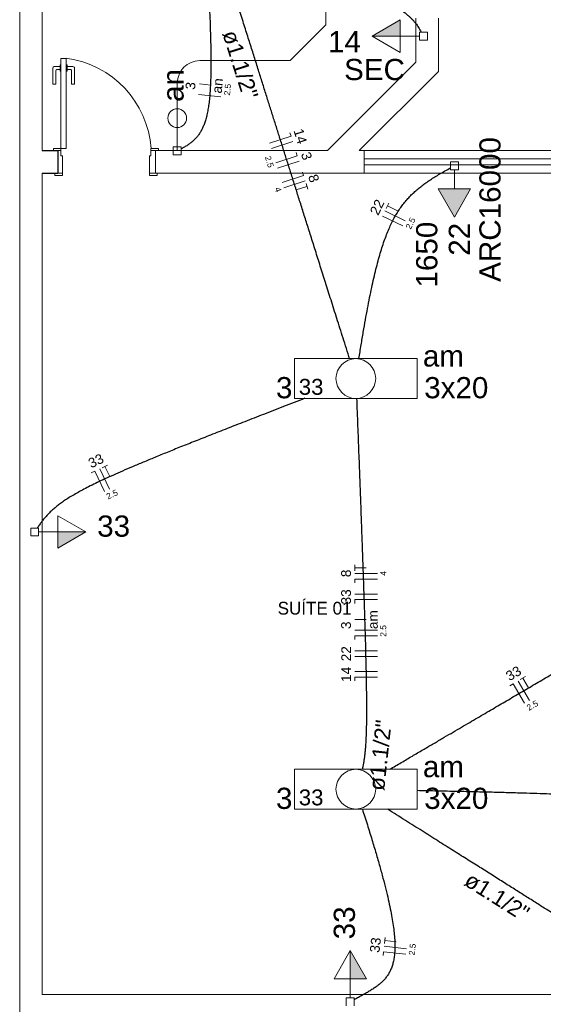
# Model space of a CAD drawing. Header units: millimetres. Extents: x 26 to 1362, y 24 to 358.
# Tile 243 of 256: x 1284.72 to 1288.21, y 263.45 to 270.01. Entities that reach past the tile are written whole.
import ezdxf

# ---------------------------------------------------------------- set-up
doc = ezdxf.new("R2010")
doc.units = ezdxf.units.MM
doc.linetypes.add('DOT2', pattern=[3.175, 0, -3.175])
doc.layers.add('ARQ-ALVENARIA', color=4, linetype='Continuous')
for name, color, linetype, lineweight in [('EL-Condutos', 4, 'Continuous', 30), ('EL-Fios', 9, 'Continuous', 20), ('EL-Textos condutos', 7, 'Continuous', 20), ('EL-Textos fios', 7, 'Continuous', 20), ('EL-Textos pontos', 5, 'Continuous', 20), ('MB ALVENARIA', 7, 'Continuous', 20), ('MB ESQUADRIA', 7, 'Continuous', 20), ('MB MOBILIÁRIO', 8, 'Continuous', 5), ('MB TEXTO 0', 7, 'Continuous', 20), ('P-SIMBOL', 5, 'Continuous', 20)]:
    doc.layers.add(name, color=color, linetype=linetype, lineweight=lineweight)
doc.styles.add('arial', font='arial.ttf')
doc.styles.add('AvantGardeBkBT', font='txt')

msp = doc.modelspace()

# ---------------------------------------------------------------- hatches: boundary and pattern name
at = {"layer": 'P-SIMBOL', "linetype": 'Continuous'}
for points in [[(1287.2555, 269.8989), (1287.068, 269.8989), (1287.2555, 270.0072)], [(1287.5085, 268.8805), (1287.6168, 268.693), (1287.725, 268.8805)], [(1284.9726, 266.5939), (1285.1601, 266.5939), (1284.9726, 266.4856)], [(1286.9226, 263.616), (1286.9226, 263.8035), (1287.0308, 263.616)]]:
    msp.add_hatch(color=256, dxfattribs=at).paths.add_polyline_path(points)

# ---------------------------------------------------------------- linework, layer by layer
at = {"layer": 'ARQ-ALVENARIA'}
for points in [[(1284.868, 269.1355), (1284.9735, 269.1355)], [(1284.873, 269.1355), (1284.9735, 269.1355), (1284.9735, 268.985)], [(1284.868, 268.985), (1284.9735, 268.985)]]:
    msp.add_lwpolyline(points, dxfattribs=at)
at = {"layer": 'EL-Condutos', "linetype": 'DOT2', "ltscale": 0.05}
msp.add_spline([(1285.0543, 244.8112), (1285.4741, 246.78), (1285.867, 248.6223), (1286.2347, 250.3469), (1286.5793, 251.963), (1286.9027, 253.4796), (1287.2069, 254.9057), (1287.4936, 256.2505), (1287.7649, 257.5229), (1288.0228, 258.7319), (1288.269, 259.8867), (1288.5056, 260.9963), (1288.7345, 262.0696), (1288.9576, 263.1159), (1289.1768, 264.144), (1289.3942, 265.1631), (1289.6115, 266.1822), (1289.8307, 267.2104), (1290.0538, 268.2566), (1290.2827, 269.33), (1290.5193, 270.4396), (1290.7656, 271.5944), (1291.0234, 272.8034), (1291.2947, 274.0758), (1291.5815, 275.4205), (1291.8856, 276.8467), (1292.209, 278.3633), (1292.5536, 279.9794), (1292.9214, 281.704), (1293.3142, 283.5462), (1293.734, 285.5151)], degree=3, dxfattribs=at)
at = {"layer": 'EL-Condutos', "linetype": 'Continuous'}
for points in [[(1285.9499, 270.7041), (1285.9573, 270.5794), (1285.9642, 270.462), (1285.9703, 270.3516), (1285.9758, 270.248), (1285.9806, 270.1509), (1285.9846, 270.0601), (1285.9879, 269.9754), (1285.9904, 269.8966), (1285.9921, 269.8233), (1285.993, 269.7553), (1285.993, 269.6925), (1285.9921, 269.6345), (1285.9903, 269.5811), (1285.9875, 269.5321), (1285.9838, 269.4873), (1285.9791, 269.4463), (1285.9734, 269.409), (1285.9667, 269.3752), (1285.9588, 269.3445), (1285.9499, 269.3167), (1285.9399, 269.2916), (1285.9287, 269.269), (1285.9164, 269.2487), (1285.9029, 269.2302), (1285.8881, 269.2136), (1285.8722, 269.1984), (1285.8549, 269.1844), (1285.8364, 269.1715), (1285.8165, 269.1594), (1285.7953, 269.1478)], [(1286.9183, 267.7471), (1286.8742, 267.8866), (1286.8328, 268.0175), (1286.7939, 268.1407), (1286.7573, 268.2566), (1286.7227, 268.3659), (1286.6901, 268.4691), (1286.6592, 268.5669), (1286.6298, 268.6599), (1286.6017, 268.7487), (1286.5748, 268.8339), (1286.5488, 268.916), (1286.5236, 268.9958), (1286.499, 269.0737), (1286.4747, 269.1504), (1286.4507, 269.2266), (1286.4266, 269.3027), (1286.4023, 269.3794), (1286.3777, 269.4573), (1286.3525, 269.5371), (1286.3265, 269.6192), (1286.2996, 269.7044), (1286.2716, 269.7932), (1286.2422, 269.8862), (1286.2112, 269.984), (1286.1786, 270.0873), (1286.1441, 270.1965), (1286.1074, 270.3125), (1286.0685, 270.4356), (1286.0271, 270.5666), (1285.983, 270.706)], [(1286.1718, 270.7044), (1286.2719, 270.6473), (1286.366, 270.5937), (1286.4544, 270.5436), (1286.5372, 270.4968), (1286.6146, 270.4531), (1286.6868, 270.4124), (1286.7541, 270.3745), (1286.8165, 270.3392), (1286.8745, 270.3065), (1286.9281, 270.2762), (1286.9775, 270.248), (1287.0229, 270.2219), (1287.0646, 270.1977), (1287.1028, 270.1752), (1287.1376, 270.1543), (1287.1693, 270.1349), (1287.198, 270.1167), (1287.224, 270.0996), (1287.2475, 270.0835), (1287.2686, 270.0682), (1287.2876, 270.0536), (1287.3046, 270.0394), (1287.32, 270.0256), (1287.3338, 270.012), (1287.3463, 269.9984), (1287.3577, 269.9847), (1287.3681, 269.9707), (1287.3779, 269.9563), (1287.3872, 269.9413), (1287.3961, 269.9256)], [(1286.9802, 267.7491), (1286.9949, 267.8405), (1287.0094, 267.9266), (1287.0236, 268.0078), (1287.0376, 268.0841), (1287.0516, 268.1558), (1287.0655, 268.2231), (1287.0795, 268.2861), (1287.0936, 268.3451), (1287.1079, 268.4002), (1287.1225, 268.4517), (1287.1375, 268.4998), (1287.1529, 268.5446), (1287.1688, 268.5863), (1287.1853, 268.6252), (1287.2025, 268.6615), (1287.2204, 268.6952), (1287.2391, 268.7268), (1287.2587, 268.7562), (1287.2792, 268.7838), (1287.3008, 268.8097), (1287.3235, 268.8342), (1287.3474, 268.8573), (1287.3725, 268.8794), (1287.399, 268.9006), (1287.4268, 268.9212), (1287.4562, 268.9412), (1287.4871, 268.9609), (1287.5197, 268.9806), (1287.5539, 269.0003), (1287.59, 269.0204)], [(1286.6196, 267.4848), (1286.4779, 267.4298), (1286.3444, 267.3779), (1286.2189, 267.329), (1286.1012, 267.283), (1285.9909, 267.2396), (1285.8877, 267.1988), (1285.7914, 267.1605), (1285.7018, 267.1244), (1285.6184, 267.0905), (1285.5411, 267.0585), (1285.4696, 267.0284), (1285.4036, 267.0001), (1285.3428, 266.9732), (1285.2869, 266.9479), (1285.2356, 266.9238), (1285.1887, 266.9008), (1285.1459, 266.8789), (1285.107, 266.8578), (1285.0715, 266.8374), (1285.0393, 266.8176), (1285.0101, 266.7983), (1284.9836, 266.7792), (1284.9595, 266.7603), (1284.9375, 266.7414), (1284.9174, 266.7223), (1284.8989, 266.703), (1284.8817, 266.6833), (1284.8655, 266.663), (1284.85, 266.642), (1284.835, 266.6202)], [(1286.9645, 267.4865), (1286.9715, 267.3007), (1286.9782, 267.1249), (1286.9845, 266.9588), (1286.9903, 266.8021), (1286.9958, 266.6544), (1287.0008, 266.5155), (1287.0055, 266.3851), (1287.0097, 266.2628), (1287.0136, 266.1484), (1287.0171, 266.0414), (1287.0201, 265.9418), (1287.0228, 265.849), (1287.025, 265.7629), (1287.0269, 265.683), (1287.0284, 265.6092), (1287.0294, 265.541), (1287.0301, 265.4782), (1287.0304, 265.4205), (1287.0302, 265.3676), (1287.0297, 265.3191), (1287.0287, 265.2748), (1287.0274, 265.2344), (1287.0257, 265.1974), (1287.0235, 265.1637), (1287.021, 265.1329), (1287.0181, 265.1048), (1287.0147, 265.0789), (1287.011, 265.0551), (1287.0069, 265.0329), (1287.0023, 265.0121)], [(1287.1848, 265.012), (1287.2626, 265.0576), (1287.3362, 265.1007), (1287.4058, 265.1415), (1287.4717, 265.1802), (1287.5343, 265.2169), (1287.594, 265.2518), (1287.6509, 265.2852), (1287.7054, 265.3171), (1287.7578, 265.3479), (1287.8085, 265.3776), (1287.8577, 265.4064), (1287.9058, 265.4346), (1287.9531, 265.4623), (1287.9998, 265.4897), (1288.0464, 265.517), (1288.093, 265.5444), (1288.1401, 265.5719), (1288.1879, 265.6), (1288.2367, 265.6286), (1288.2869, 265.658), (1288.3388, 265.6884), (1288.3926, 265.72), (1288.4487, 265.7529), (1288.5075, 265.7873), (1288.5691, 265.8235), (1288.634, 265.8615), (1288.7025, 265.9016), (1288.7747, 265.944), (1288.8512, 265.9888), (1288.9321, 266.0363)], [(1287.3664, 264.8721), (1287.5045, 264.8693), (1287.6341, 264.8665), (1287.7557, 264.8638), (1287.8693, 264.861), (1287.9755, 264.8582), (1288.0743, 264.8553), (1288.1662, 264.8523), (1288.2514, 264.8492), (1288.3302, 264.8459), (1288.4029, 264.8424), (1288.4699, 264.8386), (1288.5313, 264.8346), (1288.5875, 264.8303), (1288.6388, 264.8256), (1288.6854, 264.8206), (1288.7277, 264.8153), (1288.766, 264.8094), (1288.8005, 264.8032), (1288.8316, 264.7964), (1288.8595, 264.7892), (1288.8845, 264.7814), (1288.907, 264.773), (1288.9271, 264.764), (1288.9453, 264.7544), (1288.9618, 264.7441), (1288.9769, 264.7331), (1288.9908, 264.7214), (1289.004, 264.7089), (1289.0166, 264.6956), (1289.029, 264.6815)], [(1287.0028, 264.7471), (1287.0363, 264.6419), (1287.0667, 264.5435), (1287.0942, 264.4517), (1287.1188, 264.3661), (1287.1405, 264.2866), (1287.1594, 264.2129), (1287.1757, 264.1447), (1287.1893, 264.0817), (1287.2003, 264.0236), (1287.2088, 263.9703), (1287.2148, 263.9214), (1287.2185, 263.8766), (1287.2198, 263.8357), (1287.2189, 263.7985), (1287.2157, 263.7645), (1287.2105, 263.7337), (1287.2031, 263.7057), (1287.1938, 263.6803), (1287.1825, 263.6571), (1287.1694, 263.6359), (1287.1544, 263.6165), (1287.1377, 263.5986), (1287.1193, 263.5819), (1287.0993, 263.5661), (1287.0778, 263.551), (1287.0547, 263.5363), (1287.0302, 263.5218), (1287.0044, 263.5071), (1286.9772, 263.492), (1286.9488, 263.4763)], [(1289.7541, 263.1175), (1289.6317, 263.1947), (1289.5164, 263.2674), (1289.4079, 263.3359), (1289.3055, 263.4004), (1289.2089, 263.4614), (1289.1174, 263.519), (1289.0306, 263.5738), (1288.9481, 263.6258), (1288.8692, 263.6756), (1288.7934, 263.7233), (1288.7204, 263.7694), (1288.6496, 263.8141), (1288.5804, 263.8577), (1288.5123, 263.9006), (1288.445, 263.9431), (1288.3778, 263.9855), (1288.3103, 264.0281), (1288.2419, 264.0712), (1288.1722, 264.1151), (1288.1006, 264.1603), (1288.0267, 264.2069), (1287.95, 264.2553), (1287.8699, 264.3058), (1287.7859, 264.3588), (1287.6976, 264.4145), (1287.6044, 264.4732), (1287.5058, 264.5354), (1287.4014, 264.6013), (1287.2905, 264.6711), (1287.1729, 264.7454)]]:
    msp.add_spline(points, degree=3, dxfattribs=at)
at = {"layer": 'EL-Fios'}
for p, q in [((1285.9924, 269.5725), (1285.9178, 269.58)), ((1286.0599, 269.4946), (1285.9107, 269.5096)), ((1286.3848, 269.1861), (1286.5278, 269.2313)), ((1286.3961, 269.1503), (1286.5391, 269.1955)), ((1286.5203, 269.2551), (1286.5278, 269.2313)), ((1286.4262, 269.0549), (1286.5693, 269.1002)), ((1286.4375, 269.0192), (1286.5806, 269.0644)), ((1286.5617, 269.124), (1286.5693, 269.1002)), ((1286.4677, 268.9238), (1286.6107, 268.969)), ((1286.479, 268.8881), (1286.622, 268.9333)), ((1286.6032, 268.9929), (1286.6107, 268.969)), ((1286.5618, 268.8749), (1286.6333, 268.8975)), ((1286.6273, 268.9166), (1286.6393, 268.8785)), ((1287.2889, 268.6681), (1287.1538, 268.7334)), ((1287.1614, 268.7491), (1287.1788, 268.7851)), ((1287.2377, 268.7345), (1287.1701, 268.7671)), ((1287.2726, 268.6344), (1287.1375, 268.6996)), ((1285.2678, 267.0224), (1285.3039, 267.0397)), ((1285.3183, 266.9634), (1285.2858, 267.0311)), ((1285.1957, 266.9878), (1285.2182, 266.9986)), ((1285.2832, 266.8634), (1285.2182, 266.9986)), ((1285.317, 266.8796), (1285.252, 267.0148)), ((1286.9534, 266.3354), (1286.9534, 266.3754)), ((1287.0284, 266.3554), (1286.9534, 266.3554)), ((1287.1034, 266.3179), (1286.9534, 266.3179)), ((1287.1034, 266.2804), (1286.9534, 266.2804)), ((1286.9534, 266.2554), (1286.9534, 266.2804)), ((1287.1034, 266.1804), (1286.9534, 266.1804)), ((1287.1034, 266.1429), (1286.9534, 266.1429)), ((1286.9534, 266.1179), (1286.9534, 266.1429)), ((1287.0284, 266.0096), (1286.9534, 266.0096)), ((1287.1034, 265.9389), (1286.9534, 265.9389)), ((1287.1034, 265.9014), (1286.9534, 265.9014)), ((1286.9534, 265.8764), (1286.9534, 265.9014)), ((1287.1034, 265.8014), (1286.9534, 265.8014)), ((1287.1034, 265.7639), (1286.9534, 265.7639)), ((1287.1034, 265.6639), (1286.9534, 265.6639)), ((1287.1034, 265.6264), (1286.9534, 265.6264)), ((1286.9534, 265.6014), (1286.9534, 265.6264)), ((1287.987, 265.5691), (1288.0085, 265.5817)), ((1288.0844, 265.4523), (1288.0085, 265.5817)), ((1288.1167, 265.4713), (1288.0409, 265.6007)), ((1288.056, 265.6096), (1288.0905, 265.6298)), ((1288.1112, 265.555), (1288.0732, 265.6197)), ((1287.1505, 263.8512), (1287.1551, 263.8909)), ((1287.2974, 263.8163), (1287.1484, 263.8338)), ((1287.2273, 263.8623), (1287.1528, 263.8711)), ((1287.1411, 263.7717), (1287.144, 263.7966)), ((1287.293, 263.779), (1287.144, 263.7966))]:
    msp.add_line(p, q, dxfattribs=at)
at = {"layer": 'MB ALVENARIA'}
for p, q in [((1284.718, 244.7595), (1284.718, 289.709)), ((1284.868, 263.5115), (1284.868, 268.985))]:
    msp.add_line(p, q, dxfattribs=at)
for points in [[(1284.868, 269.1355), (1284.868, 272.5375)], [(1287.36, 269.7255), (1287.36, 270.0195)], [(1287.51, 269.6635), (1287.51, 270.0195)], [(1286.7695, 269.1355), (1287.36, 269.7255)], [(1286.9815, 269.1355), (1287.51, 269.6635)], [(1285.6235, 269.1355), (1286.7695, 269.1355)], [(1286.9815, 269.1355), (1287.0155, 269.1355)], [(1287.0155, 269.1355), (1287.0155, 268.985)], [(1285.6235, 268.985), (1287.0155, 268.985)], [(1284.868, 263.5115), (1289.051, 263.5115)]]:
    msp.add_lwpolyline(points, dxfattribs=at)
at = {"layer": 'MB ESQUADRIA'}
for p, q in [((1284.9385, 269.6855), (1284.9385, 269.5785)), ((1284.9385, 269.6855), (1284.9385, 269.5785)), ((1284.987, 269.6955), (1284.9485, 269.6955)), ((1284.987, 269.6955), (1284.9485, 269.6955)), ((1284.9585, 269.5785), (1284.9585, 269.67)), ((1284.9585, 269.5785), (1284.9585, 269.67)), ((1284.964, 269.6755), (1284.987, 269.6755)), ((1284.964, 269.6755), (1284.987, 269.6755)), ((1284.9935, 269.708), (1284.987, 269.708)), ((1284.987, 269.708), (1284.987, 269.665)), ((1284.9935, 269.708), (1284.987, 269.708)), ((1284.987, 269.708), (1284.987, 269.665)), ((1284.987, 269.665), (1284.9935, 269.665)), ((1284.987, 269.665), (1284.9935, 269.665)), ((1285.0285, 269.708), (1285.035, 269.708)), ((1285.0285, 269.708), (1285.035, 269.708)), ((1285.035, 269.665), (1285.0285, 269.665)), ((1285.035, 269.665), (1285.0285, 269.665)), ((1285.035, 269.708), (1285.035, 269.665)), ((1285.035, 269.708), (1285.035, 269.665)), ((1285.035, 269.6955), (1285.0735, 269.6955)), ((1285.035, 269.6955), (1285.0735, 269.6955)), ((1285.059, 269.6755), (1285.035, 269.6755)), ((1285.059, 269.6755), (1285.035, 269.6755)), ((1285.0635, 269.578), (1285.0635, 269.67)), ((1285.0635, 269.578), (1285.0635, 269.67)), ((1285.0835, 269.6855), (1285.0835, 269.578)), ((1285.0835, 269.6855), (1285.0835, 269.578)), ((1284.9385, 269.5785), (1284.9585, 269.5785)), ((1284.9385, 269.5785), (1284.9585, 269.5785)), ((1285.0835, 269.578), (1285.0635, 269.578)), ((1285.0835, 269.578), (1285.0635, 269.578)), ((1284.9935, 269.1355), (1284.968, 269.1355)), ((1284.9935, 269.1355), (1284.968, 269.1355)), ((1284.9935, 269.1355), (1284.968, 269.1355)), ((1284.9935, 269.1355), (1284.968, 269.1355)), ((1284.9935, 269.1005), (1284.9935, 269.1355)), ((1284.9935, 269.1005), (1284.9935, 269.1355)), ((1284.9935, 269.1005), (1284.9935, 269.1355)), ((1284.9935, 269.1005), (1284.9935, 269.1355)), ((1285.5935, 269.1005), (1285.5935, 269.1355)), ((1285.5935, 269.1355), (1285.6185, 269.1355)), ((1285.5935, 269.1005), (1285.5935, 269.1355)), ((1285.5935, 269.1355), (1285.6185, 269.1355)), ((1284.9935, 269.1005), (1285.0035, 269.1005)), ((1284.9935, 269.1005), (1285.0035, 269.1005)), ((1284.9935, 269.1005), (1285.0035, 269.1005)), ((1284.9935, 269.1005), (1285.0035, 269.1005)), ((1285.0035, 269.1005), (1285.0035, 268.985)), ((1285.0035, 269.1005), (1285.0035, 268.985)), ((1285.0035, 269.1005), (1285.0035, 268.985)), ((1285.0035, 269.1005), (1285.0035, 268.985)), ((1285.5835, 269.1005), (1285.584, 268.985)), ((1285.5935, 269.1005), (1285.5835, 269.1005)), ((1285.5835, 269.1005), (1285.584, 268.985)), ((1285.5935, 269.1005), (1285.5835, 269.1005)), ((1285.0035, 268.985), (1284.968, 268.985)), ((1285.0035, 268.985), (1284.968, 268.985)), ((1285.0035, 268.985), (1284.968, 268.985)), ((1285.0035, 268.985), (1284.968, 268.985)), ((1285.584, 268.985), (1285.6185, 268.985)), ((1285.584, 268.985), (1285.6185, 268.985))]:
    msp.add_line(p, q, dxfattribs=at)
for points in [[(1285.0285, 269.7505), (1285.0285, 269.1505), (1284.9935, 269.1505), (1284.9935, 269.7505), (1285.0285, 269.7505)], [(1284.968, 269.1355), (1284.943, 269.1355), (1284.943, 269.1505), (1284.9935, 269.1505), (1284.9935, 269.1355), (1284.9935, 269.1355)], [(1284.968, 269.1355), (1284.943, 269.1355), (1284.943, 269.1505), (1284.9935, 269.1505), (1284.9935, 269.1355), (1284.9935, 269.1355)], [(1284.968, 269.1355), (1284.943, 269.1355), (1284.943, 269.1505), (1284.9935, 269.1505), (1284.9935, 269.1355), (1284.9935, 269.1355)], [(1284.968, 269.1355), (1284.943, 269.1355), (1284.943, 269.1505), (1284.9935, 269.1505), (1284.9935, 269.1355), (1284.9935, 269.1355)], [(1285.6185, 269.1355), (1285.6435, 269.1355), (1285.6435, 269.1505), (1285.5935, 269.1505), (1285.5935, 269.1355), (1285.5935, 269.1355)], [(1285.6185, 269.1355), (1285.6435, 269.1355), (1285.6435, 269.1505), (1285.5935, 269.1505), (1285.5935, 269.1355), (1285.5935, 269.1355)], [(1285.6235, 268.985), (1285.6235, 269.1355)], [(1285.0035, 268.985), (1285.0035, 268.97), (1284.9535, 268.97), (1284.9535, 268.985), (1284.968, 268.985)], [(1285.0035, 268.985), (1285.0035, 268.97), (1284.9535, 268.97), (1284.9535, 268.985), (1284.968, 268.985)], [(1285.0035, 268.985), (1285.0035, 268.97), (1284.9535, 268.97), (1284.9535, 268.985), (1284.968, 268.985)], [(1285.0035, 268.985), (1285.0035, 268.97), (1284.9535, 268.97), (1284.9535, 268.985), (1284.968, 268.985)], [(1285.584, 268.985), (1285.584, 268.97), (1285.634, 268.97), (1285.634, 268.985), (1285.6185, 268.985)], [(1285.584, 268.985), (1285.584, 268.97), (1285.634, 268.97), (1285.634, 268.985), (1285.6185, 268.985)]]:
    msp.add_lwpolyline(points, dxfattribs=at)
at = {"layer": 'MB ESQUADRIA', "linetype": 'Continuous'}
for points in [[(1289.017, 269.1355), (1287.0155, 269.1355)], [(1287.0155, 269.0805), (1289.017, 269.0805)], [(1287.0155, 269.0405), (1289.017, 269.0405)], [(1287.0155, 268.985), (1289.017, 268.985)]]:
    msp.add_lwpolyline(points, dxfattribs=at)
msp.add_arc((1284.946, 269.107), 0.6491, 3.84016, 82.7146, dxfattribs=at)
msp.add_arc((1284.946, 269.107), 0.6491, 3.84016, 82.7146, dxfattribs=at)
at = {"layer": 'MB ESQUADRIA'}
for centre, radius, start, end in [((1284.9485, 269.6855), 0.01, 89.9711, 179.971), ((1284.9485, 269.6855), 0.01, 89.9711, 179.971), ((1284.964, 269.67), 0.005, 89.9711, 179.971), ((1284.964, 269.67), 0.005, 89.9711, 179.971), ((1285.059, 269.67), 0.005, 359.971, 89.9711), ((1285.059, 269.67), 0.005, 359.971, 89.9711), ((1285.0735, 269.6855), 0.01, 359.971, 89.9711), ((1285.0735, 269.6855), 0.01, 359.971, 89.9711)]:
    msp.add_arc(centre, radius, start, end, dxfattribs=at)
at = {"layer": 'MB MOBILIÁRIO'}
for p, q in [((1286.7595, 269.9745), (1286.7595, 270.5765)), ((1286.5205, 269.7355), (1286.7595, 269.9745)), ((1285.919, 269.7355), (1286.5205, 269.7355)), ((1285.7685, 269.1355), (1285.7685, 269.5855))]:
    msp.add_line(p, q, dxfattribs=at)
msp.add_arc((1285.919, 269.5855), 0.1501, 90, 180, dxfattribs=at)
at = {"layer": 'P-SIMBOL'}
for p, q in [((1287.068, 269.8989), (1287.2555, 270.0072)), ((1287.2555, 270.0072), (1287.2555, 269.7907)), ((1287.3835, 269.8724), (1287.3835, 269.9255)), ((1287.3835, 269.9255), (1287.4366, 269.9255)), ((1287.4366, 269.9255), (1287.4366, 269.8724)), ((1287.068, 269.8989), (1287.2555, 269.8989)), ((1287.2555, 269.7907), (1287.068, 269.8989)), ((1287.2555, 269.8989), (1287.3835, 269.8989)), ((1287.4366, 269.8724), (1287.3835, 269.8724)), ((1285.7685, 269.2894), (1285.7685, 269.1609)), ((1285.742, 269.1609), (1285.795, 269.1609)), ((1285.742, 269.1079), (1285.742, 269.1609)), ((1285.795, 269.1609), (1285.795, 269.1079)), ((1285.795, 269.1079), (1285.742, 269.1079)), ((1287.5903, 269.0615), (1287.6433, 269.0615)), ((1287.5903, 269.0085), (1287.5903, 269.0615)), ((1287.6433, 269.0615), (1287.6433, 269.0085)), ((1287.6433, 269.0085), (1287.5903, 269.0085)), ((1287.6168, 268.8805), (1287.6168, 269.0085)), ((1287.5085, 268.8805), (1287.725, 268.8805)), ((1287.6168, 268.693), (1287.5085, 268.8805)), ((1287.725, 268.8805), (1287.6168, 268.693)), ((1286.5515, 267.7491), (1287.3675, 267.7491)), ((1286.5515, 267.7491), (1286.5515, 267.4841)), ((1287.3675, 267.7491), (1287.3675, 267.4841)), ((1286.5515, 267.4841), (1287.3675, 267.4841)), ((1284.9726, 266.7021), (1285.1601, 266.5939)), ((1284.9726, 266.4856), (1284.9726, 266.7021)), ((1284.7915, 266.5673), (1284.7915, 266.6204)), ((1284.7915, 266.6204), (1284.8446, 266.6204)), ((1284.8446, 266.5673), (1284.7915, 266.5673)), ((1284.8446, 266.6204), (1284.8446, 266.5673)), ((1284.9726, 266.5939), (1284.8446, 266.5939)), ((1285.1601, 266.5939), (1284.9726, 266.5939)), ((1285.1601, 266.5939), (1284.9726, 266.4856)), ((1286.5515, 265.0123), (1287.3675, 265.0123)), ((1286.5515, 265.0123), (1286.5515, 264.7473)), ((1287.3675, 265.0123), (1287.3675, 264.7473)), ((1286.5515, 264.7473), (1287.3675, 264.7473)), ((1286.8143, 263.616), (1286.9226, 263.8035)), ((1286.9226, 263.8035), (1286.9226, 263.616)), ((1286.9226, 263.8035), (1287.0308, 263.616)), ((1287.0308, 263.616), (1286.8143, 263.616)), ((1286.9226, 263.616), (1286.9226, 263.488)), ((1286.896, 263.488), (1286.9491, 263.488)), ((1286.896, 263.435), (1286.896, 263.488)), ((1286.9491, 263.488), (1286.9491, 263.435))]:
    msp.add_line(p, q, dxfattribs=at)
for centre, radius in [((1285.7685, 269.3519), 0.0625), ((1286.9595, 267.6166), 0.1325), ((1286.9595, 264.8798), 0.1325)]:
    msp.add_circle(centre, radius, dxfattribs=at)

# ---------------------------------------------------------------- texts
at = {"layer": 'EL-Textos condutos', "char_height": 0.1059, "width": 0.88956, "attachment_point": 8, "line_spacing_factor": 0.798, "style": 'arial'}
for insert, rotation in [((1286.1369, 269.692), 287.54376), ((1287.1763, 265.1002), 83.83518), ((1287.8717, 264.1171), 327.76539)]:
    msp.add_mtext('ø1.1/2"', dxfattribs=dict(at, insert=insert, rotation=rotation))
at = {"layer": 'EL-Textos fios', "attachment_point": 8, "line_spacing_factor": 0.798, "style": 'arial'}
for s, insert, char_height, width, rotation in [('3', (1285.8902, 269.5641), 0.065, 0.078, 84.24198), ('an', (1286.0702, 269.5646), 0.065, 0.156, 84.24198), ('2.5', (1286.1244, 269.5403), 0.04, 0.144, 84.24198), ('14', (1286.5585, 269.2215), 0.065, 0.156, 287.53887), ('3', (1286.5995, 269.09), 0.065, 0.078, 287.53887), ('2.5', (1286.3636, 269.055), 0.04, 0.144, 287.53887), ('8', (1286.647, 268.941), 0.065, 0.078, 287.53887), ('4', (1286.4221, 268.87), 0.04, 0.048, 287.53887), ('22', (1287.1302, 268.7448), 0.065, 0.156, 64.22857), ('2.5', (1287.3427, 268.6422), 0.04, 0.144, 64.22857), ('33', (1285.2408, 267.0383), 0.065, 0.156, 25.64559), ('2.5', (1285.3428, 266.8259), 0.04, 0.144, 25.64559), ('8', (1286.9276, 266.318), 0.065, 0.078, 90.00021), ('4', (1287.1628, 266.318), 0.04, 0.048, 90.00021), ('33', (1286.9276, 266.1615), 0.065, 0.156, 90.00021), ('am', (1287.1066, 266.0095), 0.065, 0.156, 90.00021), ('3', (1286.9276, 265.972), 0.065, 0.078, 90.00021), ('2.5', (1287.1628, 265.9345), 0.04, 0.144, 90.00021), ('22', (1286.9276, 265.7825), 0.065, 0.156, 90.00021), ('33', (1288.0277, 265.623), 0.065, 0.156, 30.37822), ('14', (1286.9276, 265.645), 0.065, 0.156, 90.00021), ('2.5', (1288.1469, 265.4199), 0.04, 0.144, 30.37822), ('33', (1287.1227, 263.837), 0.065, 0.156, 83.27942), ('2.5', (1287.3564, 263.8095), 0.04, 0.144, 83.27942)]:
    msp.add_mtext(s, dxfattribs=dict(at, insert=insert, char_height=char_height, width=width, rotation=rotation))
at = {"layer": 'EL-Textos pontos', "char_height": 0.1412, "line_spacing_factor": 0.798, "style": 'arial'}
for s, insert, width, attachment_point in [('14', (1286.8835, 269.7911), 0.33888, 8), ('SEC', (1287.084, 269.6036), 0.50832, 8), ('am', (1287.4065, 267.6946), 0.33888, 7), ('3', (1286.427, 267.4831), 0.16944, 7), ('3x20', (1287.4155, 267.4831), 0.67776, 7), ('33', (1285.3445, 266.5606), 0.33888, 8), ('am', (1287.4065, 264.9576), 0.33888, 7), ('3', (1286.427, 264.7461), 0.16944, 7), ('3x20', (1287.4155, 264.7461), 0.67776, 7)]:
    msp.add_mtext(s, dxfattribs=dict(at, insert=insert, width=width, attachment_point=attachment_point))
at = {"layer": 'EL-Textos pontos', "char_height": 0.1412, "rotation": 90.00021, "line_spacing_factor": 0.798, "style": 'arial'}
for s, insert, width, attachment_point in [('an', (1285.8129, 269.4605), 0.33888, 7), ('ARC16000', (1287.9264, 268.7435), 1.35552, 8), ('1650', (1287.5049, 268.4425), 0.67776, 8), ('22', (1287.7204, 268.5445), 0.33888, 8), ('33', (1286.9554, 263.9885), 0.33888, 8)]:
    msp.add_mtext(s, dxfattribs=dict(at, insert=insert, width=width, attachment_point=attachment_point))
at = {"layer": 'MB TEXTO 0', "insert": (1286.438, 266.0421), "char_height": 0.08506, "width": 0.816533, "attachment_point": 7, "rotation": 0.00084, "line_spacing_factor": 0.798, "style": 'AvantGardeBkBT'}
msp.add_mtext('SUÍTE 01', dxfattribs=at)
at = {"layer": 'P-SIMBOL', "char_height": 0.1059, "width": 0.25416, "attachment_point": 7, "line_spacing_factor": 0.798, "style": 'arial'}
for insert in [(1286.579, 267.5069), (1286.579, 264.7704)]:
    msp.add_mtext('33', dxfattribs=dict(at, insert=insert))

doc.saveas('drawing.dxf')
